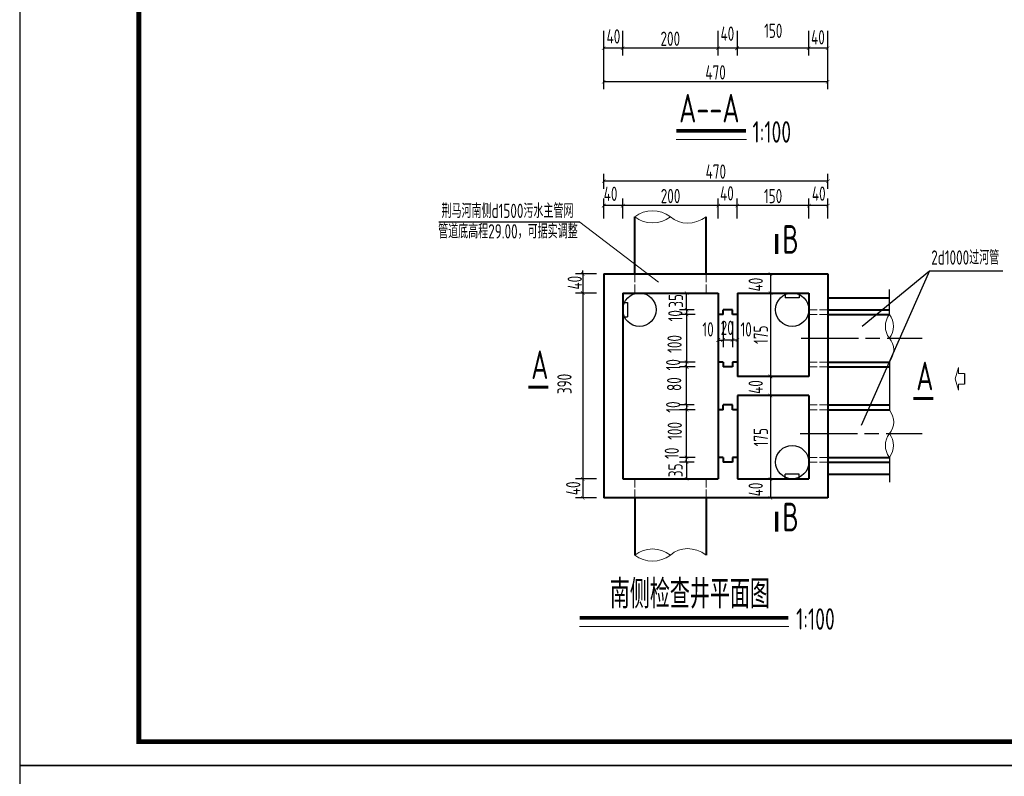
# Model space of a CAD drawing. Header units: millimetres. Extents: x 65530 to 130460, y -103607 to -18875.
# Tile 15 of 73: x 86219 to 88284, y -80052 to -78464. Entities that reach past the tile are written whole.
import ezdxf

# ---------------------------------------------------------------- set-up
doc = ezdxf.new("R2010")
doc.units = ezdxf.units.MM
doc.header["$LTSCALE"] = 0.5
doc.linetypes.add('ACAD_ISO02W100', pattern=[15, 12, -3])
doc.linetypes.add('ACAD_ISO08W100', pattern=[36, 24, -3, 6, -3])
for name, color, linetype, lineweight in [('图层1', 2, 'ACAD_ISO02W100', 18), ('标注线', 4, 'Continuous', 13), ('粗线', 1, 'Continuous', 40), ('细实线', 7, 'Continuous', 25)]:
    doc.layers.add(name, color=color, linetype=linetype, lineweight=lineweight)
doc.layers.add('图层2', color=3, linetype='ACAD_ISO08W100')
doc.styles.add('HzTxt', font='tssdeng.shx', dxfattribs={"width": 0.7, "bigfont": 'hztxt.shx'})
doc.dimstyles.new('1bi50', dxfattribs={"dimtxt": 30, "dimasz": 7.5, "dimexe": 15, "dimexo": 15, "dimgap": 5, "dimtad": 1, "dimdec": 0, "dimtxsty": 'HzTxt', "dimblk": 'ARCHTICK', "dimcen": 2.5, "dimclrd": 256, "dimclre": 256, "dimclrt": 256, "dimadec": 0, "dimazin": 0, "dimtfac": 1, "dimtdec": 0, "dimtmove": 2, "dimatfit": 2, "dimfxl": 0, "dimlwd": -1, "dimlwe": -1, "dimarcsym": 0})

# ---------------------------------------------------------------- blocks, each defined once
blk = doc.blocks.new('_ArchTick')
at = {"color": 0, "linetype": 'ByBlock', "const_width": 0.15}
blk.add_lwpolyline([(-0.5, -0.5), (0.5, 0.5)], dxfattribs=at)
blk = doc.blocks.new('*D470')
at = {"layer": 'Defpoints', "color": 0}
for p in [(87874.2, -78854.5), (87874.2, -78896.6), (87914.3, -78896.6)]:
    blk.add_point(p, dxfattribs=at)
at = {"layer": '细实线'}
for p, q in [((87874.2, -78881.6), (87874.2, -78839.5)), ((87914.3, -78881.6), (87914.3, -78839.5)), ((87914.3, -78854.5), (87874.2, -78854.5))]:
    blk.add_line(p, q, dxfattribs=at)
at = {"layer": '细实线', "xscale": 7.5, "yscale": 7.5, "zscale": 7.5}
for p, rotation in [((87874.2, -78854.5), 179.9999999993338), ((87914.3, -78854.5), 359.9999999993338)]:
    blk.add_blockref('_ArchTick', p, dxfattribs=dict(at, rotation=rotation))
at = {"layer": '细实线', "insert": (87895, -78829.4), "char_height": 30, "attachment_point": 5, "style": 'HzTxt'}
blk.add_mtext('40', dxfattribs=at)
blk = doc.blocks.new('*D471')
at = {"layer": 'Defpoints', "color": 0}
for p in [(87724.2, -78854.5), (87724.2, -78896.4), (87874.2, -78896.6)]:
    blk.add_point(p, dxfattribs=at)
at = {"layer": '细实线'}
for p, q in [((87724.2, -78881.4), (87724.2, -78839.5)), ((87874.2, -78881.6), (87874.2, -78839.5)), ((87874.2, -78854.5), (87724.2, -78854.5))]:
    blk.add_line(p, q, dxfattribs=at)
at = {"layer": '细实线', "xscale": 7.5, "yscale": 7.5, "zscale": 7.5, "rotation": 180}
blk.add_blockref('_ArchTick', (87724.2, -78854.5), dxfattribs=at)
at = {"layer": '细实线', "xscale": 7.5, "yscale": 7.5, "zscale": 7.5}
blk.add_blockref('_ArchTick', (87874.2, -78854.5), dxfattribs=at)
at = {"layer": '细实线', "insert": (87799.2, -78834.5), "char_height": 30, "attachment_point": 5, "style": 'HzTxt'}
blk.add_mtext('150', dxfattribs=at)
blk = doc.blocks.new('*D472')
at = {"layer": 'Defpoints', "color": 0}
for p in [(87684.2, -78854.5), (87684.2, -78896.6), (87724.2, -78896.4)]:
    blk.add_point(p, dxfattribs=at)
at = {"layer": '细实线'}
for p, q in [((87684.2, -78881.6), (87684.2, -78839.5)), ((87724.2, -78881.4), (87724.2, -78839.5)), ((87724.2, -78854.5), (87684.2, -78854.5))]:
    blk.add_line(p, q, dxfattribs=at)
at = {"layer": '细实线', "xscale": 7.5, "yscale": 7.5, "zscale": 7.5, "rotation": 180}
blk.add_blockref('_ArchTick', (87684.2, -78854.5), dxfattribs=at)
at = {"layer": '细实线', "xscale": 7.5, "yscale": 7.5, "zscale": 7.5}
blk.add_blockref('_ArchTick', (87724.2, -78854.5), dxfattribs=at)
at = {"layer": '细实线', "insert": (87702.4, -78828.9), "char_height": 30, "attachment_point": 5, "style": 'HzTxt'}
blk.add_mtext('40', dxfattribs=at)
blk = doc.blocks.new('*D473')
at = {"layer": 'Defpoints', "color": 0}
for p in [(87483.9, -78854.5), (87483.9, -78896.6), (87684.2, -78896.6)]:
    blk.add_point(p, dxfattribs=at)
at = {"layer": '细实线'}
for p, q in [((87483.9, -78881.6), (87483.9, -78839.5)), ((87684.2, -78881.6), (87684.2, -78839.5)), ((87684.2, -78854.5), (87483.9, -78854.5))]:
    blk.add_line(p, q, dxfattribs=at)
at = {"layer": '细实线', "xscale": 7.5, "yscale": 7.5, "zscale": 7.5, "rotation": 180}
blk.add_blockref('_ArchTick', (87483.9, -78854.5), dxfattribs=at)
at = {"layer": '细实线', "xscale": 7.5, "yscale": 7.5, "zscale": 7.5}
blk.add_blockref('_ArchTick', (87684.2, -78854.5), dxfattribs=at)
at = {"layer": '细实线', "insert": (87584.1, -78834.5), "char_height": 30, "attachment_point": 5, "style": 'HzTxt'}
blk.add_mtext('200', dxfattribs=at)
blk = doc.blocks.new('*D474')
at = {"layer": 'Defpoints', "color": 0}
for p in [(87444, -78803.1), (87444, -78834.2), (87914.3, -78834.2)]:
    blk.add_point(p, dxfattribs=at)
at = {"layer": '细实线'}
for p, q in [((87444, -78819.2), (87444, -78788.1)), ((87914.3, -78819.2), (87914.3, -78788.1)), ((87914.3, -78803.1), (87444, -78803.1))]:
    blk.add_line(p, q, dxfattribs=at)
at = {"layer": '细实线', "xscale": 7.5, "yscale": 7.5, "zscale": 7.5}
for p, rotation in [((87444, -78803.1), 180.0000000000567), ((87914.3, -78803.1), 5.667466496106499e-11)]:
    blk.add_blockref('_ArchTick', p, dxfattribs=dict(at, rotation=rotation))
at = {"layer": '细实线', "insert": (87679.1, -78783.1), "char_height": 30, "attachment_point": 5, "style": 'HzTxt'}
blk.add_mtext('470', dxfattribs=at)
blk = doc.blocks.new('*D475')
at = {"layer": 'Defpoints', "color": 0}
for p in [(87443.9, -78998), (87399.9, -79038), (87443.9, -79038)]:
    blk.add_point(p, dxfattribs=at)
at = {"layer": '细实线'}
for p, q in [((87428.9, -78998), (87384.9, -78998)), ((87399.9, -78998), (87399.9, -78990.5)), ((87399.9, -78998), (87399.9, -79038)), ((87428.9, -79038), (87384.9, -79038)), ((87399.9, -79038), (87399.9, -79045.5))]:
    blk.add_line(p, q, dxfattribs=at)
at = {"layer": '细实线', "xscale": 7.5, "yscale": 7.5, "zscale": 7.5}
for p, rotation in [((87399.9, -78998), 270), ((87399.9, -79038), 90)]:
    blk.add_blockref('_ArchTick', p, dxfattribs=dict(at, rotation=rotation))
at = {"layer": '细实线', "insert": (87383.2, -79016.3), "char_height": 30, "attachment_point": 5, "rotation": 90, "style": 'HzTxt'}
blk.add_mtext('40', dxfattribs=at)
blk = doc.blocks.new('*D476')
at = {"layer": 'Defpoints', "color": 0}
for p in [(87443.9, -78854.5), (87443.9, -78896.6), (87483.9, -78896.6)]:
    blk.add_point(p, dxfattribs=at)
at = {"layer": '细实线'}
for p, q in [((87443.9, -78881.6), (87443.9, -78839.5)), ((87483.9, -78881.6), (87483.9, -78839.5)), ((87483.9, -78854.5), (87443.9, -78854.5))]:
    blk.add_line(p, q, dxfattribs=at)
at = {"layer": '细实线', "xscale": 7.5, "yscale": 7.5, "zscale": 7.5, "rotation": 180}
blk.add_blockref('_ArchTick', (87443.9, -78854.5), dxfattribs=at)
at = {"layer": '细实线', "xscale": 7.5, "yscale": 7.5, "zscale": 7.5}
blk.add_blockref('_ArchTick', (87483.9, -78854.5), dxfattribs=at)
at = {"layer": '细实线', "insert": (87458.3, -78829.8), "char_height": 30, "attachment_point": 5, "style": 'HzTxt'}
blk.add_mtext('40', dxfattribs=at)
blk = doc.blocks.new('*D477')
at = {"layer": 'Defpoints', "color": 0}
for p in [(87443.9, -79038), (87399.9, -79428), (87443.9, -79428)]:
    blk.add_point(p, dxfattribs=at)
at = {"layer": '细实线'}
for p, q in [((87428.9, -79038), (87384.9, -79038)), ((87399.9, -79038), (87399.9, -79428)), ((87428.9, -79428), (87384.9, -79428))]:
    blk.add_line(p, q, dxfattribs=at)
at = {"layer": '细实线', "xscale": 7.5, "yscale": 7.5, "zscale": 7.5}
for p, rotation in [((87399.9, -79038), 90), ((87399.9, -79428), 270)]:
    blk.add_blockref('_ArchTick', p, dxfattribs=dict(at, rotation=rotation))
at = {"layer": '细实线', "insert": (87361.5, -79228.8), "char_height": 30, "attachment_point": 5, "rotation": 90, "style": 'HzTxt'}
blk.add_mtext('390', dxfattribs=at)
blk = doc.blocks.new('*D478')
at = {"layer": 'Defpoints', "color": 0}
for p in [(87443.9, -79428), (87399.9, -79468), (87443.9, -79468)]:
    blk.add_point(p, dxfattribs=at)
at = {"layer": '细实线'}
for p, q in [((87428.9, -79428), (87384.9, -79428)), ((87399.9, -79428), (87399.9, -79468)), ((87428.9, -79468), (87384.9, -79468))]:
    blk.add_line(p, q, dxfattribs=at)
at = {"layer": '细实线', "xscale": 7.5, "yscale": 7.5, "zscale": 7.5}
for p, rotation in [((87399.9, -79428), 90), ((87399.9, -79468), 270)]:
    blk.add_blockref('_ArchTick', p, dxfattribs=dict(at, rotation=rotation))
at = {"layer": '细实线', "insert": (87379.9, -79447.9), "char_height": 30, "attachment_point": 5, "rotation": 90, "style": 'HzTxt'}
blk.add_mtext('40', dxfattribs=at)
blk = doc.blocks.new('*D479')
at = {"layer": 'Defpoints', "color": 0}
for p in [(87873.6, -78472.7), (87913.6, -78472.7), (87873.6, -78524.3)]:
    blk.add_point(p, dxfattribs=at)
at = {"layer": '细实线'}
for p, q in [((87873.6, -78487.7), (87873.6, -78539.3)), ((87913.6, -78487.7), (87913.6, -78539.3)), ((87913.6, -78524.3), (87873.6, -78524.3))]:
    blk.add_line(p, q, dxfattribs=at)
at = {"layer": '细实线', "xscale": 7.5, "yscale": 7.5, "zscale": 7.5, "rotation": 180}
blk.add_blockref('_ArchTick', (87873.6, -78524.3), dxfattribs=at)
at = {"layer": '细实线', "xscale": 7.5, "yscale": 7.5, "zscale": 7.5}
blk.add_blockref('_ArchTick', (87913.6, -78524.3), dxfattribs=at)
at = {"layer": '细实线', "insert": (87893.3, -78501.2), "char_height": 30, "attachment_point": 5, "style": 'HzTxt'}
blk.add_mtext('40', dxfattribs=at)
blk = doc.blocks.new('*D480')
at = {"layer": 'Defpoints', "color": 0}
for p in [(87723.6, -78472.7), (87873.6, -78472.7), (87723.6, -78524.3)]:
    blk.add_point(p, dxfattribs=at)
at = {"layer": '细实线'}
for p, q in [((87723.6, -78487.7), (87723.6, -78539.3)), ((87873.6, -78487.7), (87873.6, -78539.3)), ((87873.6, -78524.3), (87723.6, -78524.3))]:
    blk.add_line(p, q, dxfattribs=at)
at = {"layer": '细实线', "xscale": 7.5, "yscale": 7.5, "zscale": 7.5, "rotation": 180}
blk.add_blockref('_ArchTick', (87723.6, -78524.3), dxfattribs=at)
at = {"layer": '细实线', "xscale": 7.5, "yscale": 7.5, "zscale": 7.5}
blk.add_blockref('_ArchTick', (87873.6, -78524.3), dxfattribs=at)
at = {"layer": '细实线', "insert": (87799.5, -78487.6), "char_height": 30, "attachment_point": 5, "style": 'HzTxt'}
blk.add_mtext('150', dxfattribs=at)
blk = doc.blocks.new('*D481')
at = {"layer": 'Defpoints', "color": 0}
for p in [(87683.6, -78472.7), (87723.6, -78472.7), (87683.6, -78524.3)]:
    blk.add_point(p, dxfattribs=at)
at = {"layer": '细实线'}
for p, q in [((87683.6, -78487.7), (87683.6, -78539.3)), ((87723.6, -78487.7), (87723.6, -78539.3)), ((87723.6, -78524.3), (87683.6, -78524.3))]:
    blk.add_line(p, q, dxfattribs=at)
at = {"layer": '细实线', "xscale": 7.5, "yscale": 7.5, "zscale": 7.5, "rotation": 180}
blk.add_blockref('_ArchTick', (87683.6, -78524.3), dxfattribs=at)
at = {"layer": '细实线', "xscale": 7.5, "yscale": 7.5, "zscale": 7.5}
blk.add_blockref('_ArchTick', (87723.6, -78524.3), dxfattribs=at)
at = {"layer": '细实线', "insert": (87703.3, -78493.6), "char_height": 30, "attachment_point": 5, "style": 'HzTxt'}
blk.add_mtext('40', dxfattribs=at)
blk = doc.blocks.new('*D482')
at = {"layer": 'Defpoints', "color": 0}
for p in [(87483.6, -78472.7), (87683.6, -78472.7), (87483.6, -78524.3)]:
    blk.add_point(p, dxfattribs=at)
at = {"layer": '细实线'}
for p, q in [((87483.6, -78487.7), (87483.6, -78539.3)), ((87683.6, -78487.7), (87683.6, -78539.3)), ((87683.6, -78524.3), (87483.6, -78524.3))]:
    blk.add_line(p, q, dxfattribs=at)
at = {"layer": '细实线', "xscale": 7.5, "yscale": 7.5, "zscale": 7.5, "rotation": 180}
blk.add_blockref('_ArchTick', (87483.6, -78524.3), dxfattribs=at)
at = {"layer": '细实线', "xscale": 7.5, "yscale": 7.5, "zscale": 7.5}
blk.add_blockref('_ArchTick', (87683.6, -78524.3), dxfattribs=at)
at = {"layer": '细实线', "insert": (87583.6, -78504.3), "char_height": 30, "attachment_point": 5, "style": 'HzTxt'}
blk.add_mtext('200', dxfattribs=at)
blk = doc.blocks.new('*D483')
at = {"layer": 'Defpoints', "color": 0}
for p in [(87443.6, -78472.7), (87483.6, -78472.7), (87443.6, -78524.3)]:
    blk.add_point(p, dxfattribs=at)
at = {"layer": '细实线'}
for p, q in [((87443.6, -78487.7), (87443.6, -78539.3)), ((87483.6, -78487.7), (87483.6, -78539.3)), ((87483.6, -78524.3), (87443.6, -78524.3))]:
    blk.add_line(p, q, dxfattribs=at)
at = {"layer": '细实线', "xscale": 7.5, "yscale": 7.5, "zscale": 7.5, "rotation": 180}
blk.add_blockref('_ArchTick', (87443.6, -78524.3), dxfattribs=at)
at = {"layer": '细实线', "xscale": 7.5, "yscale": 7.5, "zscale": 7.5}
blk.add_blockref('_ArchTick', (87483.6, -78524.3), dxfattribs=at)
at = {"layer": '细实线', "insert": (87464.3, -78499.4), "char_height": 30, "attachment_point": 5, "style": 'HzTxt'}
blk.add_mtext('40', dxfattribs=at)
blk = doc.blocks.new('*D484')
at = {"layer": 'Defpoints', "color": 0}
for p in [(87443.6, -78472.7), (87913.6, -78472.7), (87443.6, -78594.9)]:
    blk.add_point(p, dxfattribs=at)
at = {"layer": '细实线'}
for p, q in [((87443.6, -78487.7), (87443.6, -78609.9)), ((87913.6, -78487.7), (87913.6, -78609.9)), ((87913.6, -78594.9), (87443.6, -78594.9))]:
    blk.add_line(p, q, dxfattribs=at)
at = {"layer": '细实线', "xscale": 7.5, "yscale": 7.5, "zscale": 7.5, "rotation": 180}
blk.add_blockref('_ArchTick', (87443.6, -78594.9), dxfattribs=at)
at = {"layer": '细实线', "xscale": 7.5, "yscale": 7.5, "zscale": 7.5}
blk.add_blockref('_ArchTick', (87913.6, -78594.9), dxfattribs=at)
at = {"layer": '细实线', "insert": (87678.6, -78574.9), "char_height": 30, "attachment_point": 5, "style": 'HzTxt'}
blk.add_mtext('470', dxfattribs=at)
blk = doc.blocks.new('*D490')
at = {"layer": 'Defpoints', "color": 0}
for p in [(87694.2, -79083), (87684.2, -79098.6), (87694.2, -79136.7)]:
    blk.add_point(p, dxfattribs=at)
at = {"layer": '细实线'}
for p, q in [((87694.2, -79098), (87694.2, -79151.7)), ((87684.2, -79113.6), (87684.2, -79151.7)), ((87684.2, -79136.7), (87694.2, -79136.7))]:
    blk.add_line(p, q, dxfattribs=at)
at = {"layer": '细实线', "xscale": 7.5, "yscale": 7.5, "zscale": 7.5, "rotation": 180}
blk.add_blockref('_ArchTick', (87684.2, -79136.7), dxfattribs=at)
at = {"layer": '细实线', "xscale": 7.5, "yscale": 7.5, "zscale": 7.5}
blk.add_blockref('_ArchTick', (87694.2, -79136.7), dxfattribs=at)
at = {"layer": '细实线', "insert": (87662.8, -79114.4), "char_height": 30, "attachment_point": 5, "style": 'HzTxt'}
blk.add_mtext('10', dxfattribs=at)
blk = doc.blocks.new('*D491')
at = {"layer": 'Defpoints', "color": 0}
for p in [(87694.2, -79083), (87714.2, -79083), (87714.2, -79136.4)]:
    blk.add_point(p, dxfattribs=at)
at = {"layer": '细实线'}
for p, q in [((87694.2, -79098), (87694.2, -79151.4)), ((87714.2, -79098), (87714.2, -79151.4)), ((87694.2, -79136.4), (87714.2, -79136.4))]:
    blk.add_line(p, q, dxfattribs=at)
at = {"layer": '细实线', "xscale": 7.5, "yscale": 7.5, "zscale": 7.5, "rotation": 180}
blk.add_blockref('_ArchTick', (87694.2, -79136.4), dxfattribs=at)
at = {"layer": '细实线', "xscale": 7.5, "yscale": 7.5, "zscale": 7.5}
blk.add_blockref('_ArchTick', (87714.2, -79136.4), dxfattribs=at)
at = {"layer": '细实线', "insert": (87703, -79111.1), "char_height": 30, "attachment_point": 5, "style": 'HzTxt'}
blk.add_mtext('20', dxfattribs=at)
blk = doc.blocks.new('*D492')
at = {"layer": 'Defpoints', "color": 0}
for p in [(87617.7, -79083), (87648.8, -79073), (87650.7, -79083)]:
    blk.add_point(p, dxfattribs=at)
at = {"layer": '细实线'}
for p, q in [((87633.8, -79073), (87602.7, -79073)), ((87635.7, -79083), (87602.7, -79083)), ((87617.7, -79073), (87617.7, -79083))]:
    blk.add_line(p, q, dxfattribs=at)
at = {"layer": '细实线', "xscale": 7.5, "yscale": 7.5, "zscale": 7.5}
for p, rotation in [((87617.7, -79073), 90), ((87617.7, -79083), 270)]:
    blk.add_blockref('_ArchTick', p, dxfattribs=dict(at, rotation=rotation))
at = {"layer": '细实线', "insert": (87594.1, -79085.7), "char_height": 30, "attachment_point": 5, "rotation": 90, "style": 'HzTxt'}
blk.add_mtext('10', dxfattribs=at)
blk = doc.blocks.new('*D489')
at = {"layer": 'Defpoints', "color": 0}
for p in [(87714.2, -79083), (87724.2, -79083), (87714.2, -79136.7)]:
    blk.add_point(p, dxfattribs=at)
at = {"layer": '细实线'}
for p, q in [((87714.2, -79098), (87714.2, -79151.7)), ((87724.2, -79098), (87724.2, -79151.7)), ((87724.2, -79136.7), (87714.2, -79136.7))]:
    blk.add_line(p, q, dxfattribs=at)
at = {"layer": '细实线', "xscale": 7.5, "yscale": 7.5, "zscale": 7.5, "rotation": 180}
blk.add_blockref('_ArchTick', (87714.2, -79136.7), dxfattribs=at)
at = {"layer": '细实线', "xscale": 7.5, "yscale": 7.5, "zscale": 7.5}
blk.add_blockref('_ArchTick', (87724.2, -79136.7), dxfattribs=at)
at = {"layer": '细实线', "insert": (87742.6, -79114.4), "char_height": 30, "attachment_point": 5, "style": 'HzTxt'}
blk.add_mtext('10', dxfattribs=at)
blk = doc.blocks.new('*D485')
at = {"layer": 'Defpoints', "color": 0}
for p in [(87617.7, -79038), (87648.8, -79038), (87648.8, -79073)]:
    blk.add_point(p, dxfattribs=at)
at = {"layer": '细实线'}
for p, q in [((87633.8, -79038), (87602.7, -79038)), ((87617.7, -79073), (87617.7, -79038)), ((87633.8, -79073), (87602.7, -79073))]:
    blk.add_line(p, q, dxfattribs=at)
at = {"layer": '细实线', "xscale": 7.5, "yscale": 7.5, "zscale": 7.5}
for p, rotation in [((87617.7, -79038), 90), ((87617.7, -79073), 270)]:
    blk.add_blockref('_ArchTick', p, dxfattribs=dict(at, rotation=rotation))
at = {"layer": '细实线', "insert": (87595.4, -79054.4), "char_height": 30, "attachment_point": 5, "rotation": 90, "style": 'HzTxt'}
blk.add_mtext('35', dxfattribs=at)
blk = doc.blocks.new('*D486')
at = {"layer": 'Defpoints', "color": 0}
for p in [(87648.8, -79083), (87617.7, -79183), (87650.7, -79183)]:
    blk.add_point(p, dxfattribs=at)
at = {"layer": '细实线'}
for p, q in [((87633.8, -79083), (87602.7, -79083)), ((87617.7, -79083), (87617.7, -79183)), ((87635.7, -79183), (87602.7, -79183))]:
    blk.add_line(p, q, dxfattribs=at)
at = {"layer": '细实线', "xscale": 7.5, "yscale": 7.5, "zscale": 7.5}
for p, rotation in [((87617.7, -79083), 90), ((87617.7, -79183), 270)]:
    blk.add_blockref('_ArchTick', p, dxfattribs=dict(at, rotation=rotation))
at = {"layer": '细实线', "insert": (87592.5, -79144.9), "char_height": 30, "attachment_point": 5, "rotation": 90, "style": 'HzTxt'}
blk.add_mtext('100', dxfattribs=at)
blk = doc.blocks.new('*D487')
at = {"layer": 'Defpoints', "color": 0}
for p in [(87617.7, -79383), (87648.8, -79393), (87651, -79383)]:
    blk.add_point(p, dxfattribs=at)
at = {"layer": '细实线'}
for p, q in [((87636, -79383), (87602.7, -79383)), ((87633.8, -79393), (87602.7, -79393)), ((87617.7, -79393), (87617.7, -79383))]:
    blk.add_line(p, q, dxfattribs=at)
at = {"layer": '细实线', "xscale": 7.5, "yscale": 7.5, "zscale": 7.5}
for p, rotation in [((87617.7, -79383), 90), ((87617.7, -79393), 270)]:
    blk.add_blockref('_ArchTick', p, dxfattribs=dict(at, rotation=rotation))
at = {"layer": '细实线', "insert": (87586.7, -79374.3), "char_height": 30, "attachment_point": 5, "rotation": 90, "style": 'HzTxt'}
blk.add_mtext('10', dxfattribs=at)
blk = doc.blocks.new('*D488')
at = {"layer": 'Defpoints', "color": 0}
for p in [(87648.8, -79393), (87617.7, -79428), (87648.8, -79428)]:
    blk.add_point(p, dxfattribs=at)
at = {"layer": '细实线'}
for p, q in [((87633.8, -79393), (87602.7, -79393)), ((87617.7, -79393), (87617.7, -79428)), ((87633.8, -79428), (87602.7, -79428))]:
    blk.add_line(p, q, dxfattribs=at)
at = {"layer": '细实线', "xscale": 7.5, "yscale": 7.5, "zscale": 7.5}
for p, rotation in [((87617.7, -79393), 90), ((87617.7, -79428), 270)]:
    blk.add_blockref('_ArchTick', p, dxfattribs=dict(at, rotation=rotation))
at = {"layer": '细实线', "insert": (87594.6, -79410.1), "char_height": 30, "attachment_point": 5, "rotation": 90, "style": 'HzTxt'}
blk.add_mtext('35', dxfattribs=at)
blk = doc.blocks.new('*D493')
at = {"layer": 'Defpoints', "color": 0}
for p in [(87769.3, -79038), (87769.3, -79213), (87793.6, -79213)]:
    blk.add_point(p, dxfattribs=at)
at = {"layer": '细实线'}
for p, q in [((87784.3, -79038), (87808.6, -79038)), ((87793.6, -79038), (87793.6, -79213)), ((87784.3, -79213), (87808.6, -79213))]:
    blk.add_line(p, q, dxfattribs=at)
at = {"layer": '细实线', "xscale": 7.5, "yscale": 7.5, "zscale": 7.5}
for p, rotation in [((87793.6, -79038), 90), ((87793.6, -79213), 270)]:
    blk.add_blockref('_ArchTick', p, dxfattribs=dict(at, rotation=rotation))
at = {"layer": '细实线', "insert": (87773.6, -79125.5), "char_height": 30, "attachment_point": 5, "rotation": 90, "style": 'HzTxt'}
blk.add_mtext('175', dxfattribs=at)
blk = doc.blocks.new('*D494')
at = {"layer": 'Defpoints', "color": 0}
for p in [(87769.3, -79253), (87769.3, -79428), (87793.6, -79428)]:
    blk.add_point(p, dxfattribs=at)
at = {"layer": '细实线'}
for p, q in [((87784.3, -79253), (87808.6, -79253)), ((87793.6, -79253), (87793.6, -79428)), ((87784.3, -79428), (87808.6, -79428))]:
    blk.add_line(p, q, dxfattribs=at)
at = {"layer": '细实线', "xscale": 7.5, "yscale": 7.5, "zscale": 7.5}
for p, rotation in [((87793.6, -79253), 90), ((87793.6, -79428), 270)]:
    blk.add_blockref('_ArchTick', p, dxfattribs=dict(at, rotation=rotation))
at = {"layer": '细实线', "insert": (87773.6, -79340.5), "char_height": 30, "attachment_point": 5, "rotation": 90, "style": 'HzTxt'}
blk.add_mtext('175', dxfattribs=at)
blk = doc.blocks.new('*D495')
at = {"layer": 'Defpoints', "color": 0}
for p in [(87769.3, -79213), (87769.3, -79253), (87793.6, -79253)]:
    blk.add_point(p, dxfattribs=at)
at = {"layer": '细实线'}
for p, q in [((87784.3, -79213), (87808.6, -79213)), ((87793.6, -79213), (87793.6, -79253)), ((87784.3, -79253), (87808.6, -79253))]:
    blk.add_line(p, q, dxfattribs=at)
at = {"layer": '细实线', "xscale": 7.5, "yscale": 7.5, "zscale": 7.5}
for p, rotation in [((87793.6, -79213), 90), ((87793.6, -79253), 270)]:
    blk.add_blockref('_ArchTick', p, dxfattribs=dict(at, rotation=rotation))
at = {"layer": '细实线', "insert": (87762.8, -79235.3), "char_height": 30, "attachment_point": 5, "rotation": 90, "style": 'HzTxt'}
blk.add_mtext('40', dxfattribs=at)
blk = doc.blocks.new('*D496')
at = {"layer": 'Defpoints', "color": 0}
for p in [(87769.3, -78998), (87769.3, -79038), (87793.6, -79038)]:
    blk.add_point(p, dxfattribs=at)
at = {"layer": '细实线'}
for p, q in [((87784.3, -78998), (87808.6, -78998)), ((87793.6, -78998), (87793.6, -79038)), ((87784.3, -79038), (87808.6, -79038))]:
    blk.add_line(p, q, dxfattribs=at)
at = {"layer": '细实线', "xscale": 7.5, "yscale": 7.5, "zscale": 7.5}
for p, rotation in [((87793.6, -78998), 90), ((87793.6, -79038), 270)]:
    blk.add_blockref('_ArchTick', p, dxfattribs=dict(at, rotation=rotation))
at = {"layer": '细实线', "insert": (87762.8, -79020.3), "char_height": 30, "attachment_point": 5, "rotation": 90, "style": 'HzTxt'}
blk.add_mtext('40', dxfattribs=at)
blk = doc.blocks.new('*D497')
at = {"layer": 'Defpoints', "color": 0}
for p in [(87769.3, -79428), (87769.3, -79468), (87793.6, -79468)]:
    blk.add_point(p, dxfattribs=at)
at = {"layer": '细实线'}
for p, q in [((87784.3, -79428), (87808.6, -79428)), ((87793.6, -79428), (87793.6, -79468)), ((87784.3, -79468), (87808.6, -79468))]:
    blk.add_line(p, q, dxfattribs=at)
at = {"layer": '细实线', "xscale": 7.5, "yscale": 7.5, "zscale": 7.5}
for p, rotation in [((87793.6, -79428), 90), ((87793.6, -79468), 270)]:
    blk.add_blockref('_ArchTick', p, dxfattribs=dict(at, rotation=rotation))
at = {"layer": '细实线', "insert": (87762.8, -79450.3), "char_height": 30, "attachment_point": 5, "rotation": 90, "style": 'HzTxt'}
blk.add_mtext('40', dxfattribs=at)
blk = doc.blocks.new('*D516')
at = {"layer": 'Defpoints', "color": 0}
for p in [(87617.7, -79183), (87650.7, -79183), (87648.8, -79193)]:
    blk.add_point(p, dxfattribs=at)
at = {"layer": '细实线'}
for p, q in [((87635.7, -79183), (87602.7, -79183)), ((87617.7, -79193), (87617.7, -79183)), ((87633.8, -79193), (87602.7, -79193))]:
    blk.add_line(p, q, dxfattribs=at)
at = {"layer": '细实线', "xscale": 7.5, "yscale": 7.5, "zscale": 7.5}
for p, rotation in [((87617.7, -79183), 90), ((87617.7, -79193), 270)]:
    blk.add_blockref('_ArchTick', p, dxfattribs=dict(at, rotation=rotation))
at = {"layer": '细实线', "insert": (87589.6, -79188.6), "char_height": 30, "attachment_point": 5, "rotation": 90, "style": 'HzTxt'}
blk.add_mtext('10', dxfattribs=at)
blk = doc.blocks.new('*D517')
at = {"layer": 'Defpoints', "color": 0}
for p in [(87617.7, -79193), (87650.7, -79193), (87642, -79273)]:
    blk.add_point(p, dxfattribs=at)
at = {"layer": '细实线'}
for p, q in [((87635.7, -79193), (87602.7, -79193)), ((87617.7, -79273), (87617.7, -79193)), ((87627, -79273), (87602.7, -79273))]:
    blk.add_line(p, q, dxfattribs=at)
at = {"layer": '细实线', "xscale": 7.5, "yscale": 7.5, "zscale": 7.5}
for p, rotation in [((87617.7, -79193), 90), ((87617.7, -79273), 270)]:
    blk.add_blockref('_ArchTick', p, dxfattribs=dict(at, rotation=rotation))
at = {"layer": '细实线', "insert": (87591.7, -79229.2), "char_height": 30, "attachment_point": 5, "rotation": 90, "style": 'HzTxt'}
blk.add_mtext('80', dxfattribs=at)
blk = doc.blocks.new('*D519')
at = {"layer": 'Defpoints', "color": 0}
for p in [(87617.7, -79283), (87650.7, -79283), (87648.8, -79383)]:
    blk.add_point(p, dxfattribs=at)
at = {"layer": '细实线'}
for p, q in [((87635.7, -79283), (87602.7, -79283)), ((87617.7, -79383), (87617.7, -79283)), ((87633.8, -79383), (87602.7, -79383))]:
    blk.add_line(p, q, dxfattribs=at)
at = {"layer": '细实线', "xscale": 7.5, "yscale": 7.5, "zscale": 7.5}
for p, rotation in [((87617.7, -79283), 90), ((87617.7, -79383), 270)]:
    blk.add_blockref('_ArchTick', p, dxfattribs=dict(at, rotation=rotation))
at = {"layer": '细实线', "insert": (87593, -79327.4), "char_height": 30, "attachment_point": 5, "rotation": 90, "style": 'HzTxt'}
blk.add_mtext('100', dxfattribs=at)
blk = doc.blocks.new('*D518')
at = {"layer": 'Defpoints', "color": 0}
for p in [(87648.8, -79273), (87617.7, -79283), (87650.7, -79283)]:
    blk.add_point(p, dxfattribs=at)
at = {"layer": '细实线'}
for p, q in [((87633.8, -79273), (87602.7, -79273)), ((87617.7, -79273), (87617.7, -79283)), ((87635.7, -79283), (87602.7, -79283))]:
    blk.add_line(p, q, dxfattribs=at)
at = {"layer": '细实线', "xscale": 7.5, "yscale": 7.5, "zscale": 7.5}
for p, rotation in [((87617.7, -79273), 90), ((87617.7, -79283), 270)]:
    blk.add_blockref('_ArchTick', p, dxfattribs=dict(at, rotation=rotation))
at = {"layer": '细实线', "insert": (87589.6, -79277.4), "char_height": 30, "attachment_point": 5, "rotation": 90, "style": 'HzTxt'}
blk.add_mtext('10', dxfattribs=at)

msp = doc.modelspace()

# ---------------------------------------------------------------- linework, layer by layer
for points in [[(86218.76, -80029.87), (90418.76, -80029.87), (90418.76, -77059.87), (86218.76, -77059.87)], [(86218.76, -82999.87), (90418.76, -82999.87), (90418.76, -80029.87), (86218.76, -80029.87)]]:
    msp.add_lwpolyline(points, close=True)
at = {"const_width": 10}
msp.add_lwpolyline([(86468.76, -77109.87), (90368.76, -77109.87), (90368.76, -79979.87), (86468.76, -79979.87), (86468.76, -77109.87)], dxfattribs=at)
at = {"layer": '图层1', "ltscale": 3}
for p, q in [((87508.91, -79037.96), (87508.91, -78997.96)), ((87658.91, -79037.96), (87658.91, -78997.96)), ((87914.25, -79072.96), (87874.25, -79072.96)), ((87914.25, -79082.96), (87874.25, -79082.96)), ((87914.25, -79182.96), (87874.25, -79182.96)), ((87914.25, -79192.96), (87874.25, -79192.96)), ((87914.24, -79272.96), (87874.24, -79272.96)), ((87914.24, -79282.96), (87874.24, -79282.96)), ((87914.25, -79382.97), (87874.25, -79382.97)), ((87914.25, -79392.97), (87874.25, -79392.97)), ((87508.91, -79427.97), (87508.91, -79467.97)), ((87658.91, -79427.97), (87658.91, -79467.97))]:
    msp.add_line(p, q, dxfattribs=at)
at = {"layer": '图层2', "ltscale": 10}
for p, q in [((87858.39, -79132.98), (88112.28, -79132.98)), ((87856.26, -79332.97), (88112.28, -79332.97))]:
    msp.add_line(p, q, dxfattribs=at)
at = {"layer": '标注线'}
for p, q in [((87595.69, -78715.49), (87743.23, -78715.49)), ((87394.03, -78889), (87559.12, -79015.3)), ((88180.84, -79218.1), (88188.34, -79194.35)), ((88188.34, -79206.85), (88188.34, -79194.35)), ((88188.34, -79206.85), (88200.88, -79206.85)), ((88180.84, -79218.1), (88188.34, -79241.85)), ((88200.88, -79229.35), (88188.34, -79229.35)), ((88188.34, -79229.35), (88188.34, -79241.85)), ((87393.43, -79737.86), (87832.32, -79737.86))]:
    msp.add_line(p, q, dxfattribs=at)
for points, const_width in [([(87596.2, -78697.41), (87742.2, -78697.41)], 8), ([(87806.62, -78956.03), (87806.62, -78913.98)], 6.67), ([(87285.8, -79235.7), (87327.86, -79235.7)], 6.67), ([(88093.49, -79259.24), (88135.54, -79259.24)], 6.67), ([(87806.62, -79538.86), (87806.62, -79496.81)], 6.67), ([(87393.43, -79719.77), (87831.21, -79719.77)], 8)]:
    msp.add_lwpolyline(points, dxfattribs=dict(at, const_width=const_width))
at = {"layer": '标注线', "extrusion": (0, 0, -1)}
for centre, major_axis, ratio, start_param, end_param in [((87546.41, -78933.84), (0, 68.61), 0.9408152, -0.6198596, 0.6198596), ((88006.02, -79107.96), (45.74, 0), 0.9408152, -0.6198596, 0.6198596), ((88006.02, -79162.93), (41.42, 24.25), 0.8461921, -0.1744986, 1.0944449), ((88080.48, -79357.97), (-45.74, 0), 0.9408152, -0.6198596, 0.6198596), ((87546.41, -79643.79), (0, -68.61), 0.9408152, 2.5217331, 3.7614522), ((87628.87, -79643.79), (36.38, -62.14), 0.8461921, 2.9670941, 4.2360376)]:
    msp.add_ellipse(centre, major_axis=major_axis, ratio=ratio, start_param=start_param, end_param=end_param, dxfattribs=at)
at = {"layer": '标注线'}
for centre, major_axis, ratio, start_param, end_param in [((87546.41, -78822.14), (0, 68.61), 0.9408152, 2.5217331, 3.7614522), ((87628.87, -78822.14), (36.38, 62.14), 0.8461921, 2.9670941, 4.2360376), ((88080.48, -79107.96), (-45.74, 0), 0.9408152, -0.6198596, 0.6198596), ((88006.02, -79303), (41.42, -24.25), 0.8461921, -0.1744986, 1.0944449), ((88006.02, -79357.97), (45.74, 0), 0.9408152, -0.6198596, 0.6198596), ((87546.41, -79532.1), (0, -68.61), 0.9408152, -0.6198596, 0.6198596)]:
    msp.add_ellipse(centre, major_axis=major_axis, ratio=ratio, start_param=start_param, end_param=end_param, dxfattribs=at)
at = {"layer": '粗线'}
for p, q in [((87508.91, -78997.96), (87508.91, -78877.99)), ((87658.91, -78997.96), (87658.91, -78877.99)), ((87443.91, -78997.96), (87914.25, -78997.96)), ((87443.91, -78997.96), (87443.91, -79467.97)), ((87914.25, -78997.96), (87914.25, -79467.97)), ((87483.91, -79037.96), (87684.24, -79037.96)), ((87483.91, -79037.96), (87483.91, -79427.97)), ((87684.24, -79037.96), (87684.25, -79427.97)), ((87724.24, -79037.96), (87874.25, -79037.96)), ((87724.24, -79037.96), (87724.25, -79212.97)), ((87874.25, -79037.96), (87874.25, -79212.96)), ((87914.25, -79047.96), (88043.25, -79047.96)), ((87694.24, -79082.96), (87684.24, -79082.96)), ((87714.24, -79072.96), (87694.24, -79072.96)), ((87694.24, -79082.96), (87694.24, -79072.96)), ((87714.24, -79082.96), (87714.24, -79072.96)), ((87724.24, -79082.96), (87714.24, -79082.96)), ((87914.25, -79072.96), (88043.25, -79072.96)), ((87914.25, -79082.96), (88043.25, -79082.96)), ((87694.24, -79182.96), (87684.24, -79182.96)), ((87694.24, -79182.96), (87694.24, -79192.96)), ((87724.24, -79182.96), (87714.24, -79182.96)), ((87714.24, -79182.96), (87714.24, -79192.96)), ((87914.25, -79182.96), (88043.25, -79182.96)), ((87714.24, -79192.96), (87694.24, -79192.96)), ((87914.25, -79192.96), (88043.25, -79192.96)), ((87874.25, -79212.96), (87724.24, -79212.97)), ((87874.25, -79252.96), (87724.25, -79252.97)), ((87724.25, -79252.97), (87724.25, -79427.97)), ((87874.25, -79252.96), (87874.25, -79427.97)), ((87714.24, -79272.97), (87694.24, -79272.97)), ((87694.24, -79282.97), (87694.24, -79272.97)), ((87714.24, -79282.97), (87714.24, -79272.97)), ((87914.25, -79272.96), (88043.25, -79272.96)), ((87694.24, -79282.97), (87684.24, -79282.97)), ((87724.24, -79282.97), (87714.24, -79282.97)), ((87914.25, -79282.97), (88043.25, -79282.97)), ((87694.24, -79382.97), (87684.24, -79382.97)), ((87694.24, -79382.97), (87694.24, -79392.97)), ((87714.24, -79392.97), (87694.24, -79392.97)), ((87724.24, -79382.97), (87714.24, -79382.97)), ((87714.24, -79382.97), (87714.24, -79392.97)), ((87914.25, -79382.97), (88043.25, -79382.97)), ((87914.25, -79392.97), (88043.25, -79392.97)), ((87914.25, -79417.97), (88043.25, -79417.97)), ((87483.91, -79427.97), (87684.25, -79427.97)), ((87724.25, -79427.97), (87874.25, -79427.97)), ((87914.25, -79467.97), (87443.91, -79467.97)), ((87508.91, -79467.97), (87508.91, -79587.94)), ((87658.91, -79467.97), (87658.91, -79587.94))]:
    msp.add_line(p, q, dxfattribs=at)
at = {"layer": '细实线'}
for p, q in [((87394.03, -78889), (87098.03, -78889)), ((88127.27, -78991.7), (87984.07, -79315.84)), ((87986.11, -79107.66), (88127.27, -78991.7)), ((88127.27, -78991.7), (88281.35, -78991.7)), ((87824.25, -79037.96), (87824.25, -79047.96)), ((87854.25, -79037.96), (87854.25, -79047.96)), ((88043.25, -79082.96), (88043.25, -79030.74)), ((87483.91, -79057.96), (87493.91, -79057.96)), ((87493.91, -79057.96), (87493.91, -79087.96)), ((87854.25, -79047.96), (87824.25, -79047.96)), ((87483.91, -79087.96), (87493.91, -79087.96)), ((88043.25, -79182.96), (88043.25, -79282.97)), ((88200.88, -79206.85), (88200.88, -79229.35)), ((87694.24, -79392.97), (87694.24, -79392.97)), ((88043.25, -79382.97), (88043.25, -79435.2)), ((87854.25, -79417.97), (87824.25, -79417.97)), ((87824.25, -79427.97), (87824.25, -79417.97)), ((87854.25, -79427.97), (87854.25, -79417.97))]:
    msp.add_line(p, q, dxfattribs=at)
for centre in [(87518.91, -79072.96), (87839.25, -79072.96), (87839.25, -79392.97)]:
    msp.add_circle(centre, 35, dxfattribs=at)

# ---------------------------------------------------------------- texts
at = {"layer": '标注线', "style": 'HzTxt', "width": 0.7}
for s, height, p in [('A--A', 60, (87602.13, -78680)), ('1:100', 45, (87756.03, -78722.35)), ('荆马河南侧d1500污水主管网', 30, (87103.66, -78880.5)), ('管道底高程29.00，可据实调整', 30, (87096.56, -78923.55)), ('B', 60, (87818.85, -78955.32)), ('2d1000过河管', 30, (88130.92, -78978.45)), ('A', 60, (87291.85, -79218.52)), ('A', 60, (88099.54, -79242.06)), ('B', 60, (87818.85, -79538.15)), ('南侧检查井平面图', 60, (87456.68, -79699.83)), ('1:100', 45, (87847.58, -79744.71))]:
    msp.add_text(s, height=height, dxfattribs=at).set_placement(p)

# ---------------------------------------------------------------- dimensions: what is measured, and where the dimension line sits
at = {"layer": '细实线'}
for base, p1, p2, angle, picture, middle, dimtype in [((87443.58, -78524.25), (87483.58, -78472.69), (87443.58, -78472.69), 180, '*D483', (87464.3, -78499.37), 160), ((87683.58, -78524.25), (87723.58, -78472.69), (87683.58, -78472.69), 180, '*D481', (87703.25, -78493.63), 160), ((87723.58, -78524.25), (87873.58, -78472.69), (87723.58, -78472.69), 180, '*D480', (87799.47, -78487.59), 160), ((87873.58, -78524.25), (87913.58, -78472.69), (87873.58, -78472.69), 180, '*D479', (87893.29, -78501.19), 160), ((87443.91, -78854.49), (87483.91, -78896.56), (87443.91, -78896.56), 180, '*D476', (87458.34, -78829.83), 160), ((87874.25, -78854.49), (87914.3, -78896.56), (87874.25, -78896.56), 180, '*D470', (87894.98, -78829.37), 161), ((87399.92, -79037.96), (87443.91, -78997.96), (87443.91, -79037.96), 90, '*D475', (87383.15, -79016.29), 160), ((87793.56, -79037.96), (87769.32, -78997.96), (87769.32, -79037.96), 90, '*D496', (87762.75, -79020.26), 160), ((87399.92, -79427.97), (87443.91, -79037.96), (87443.91, -79427.97), 90, '*D477', (87361.46, -79228.8), 160), ((87617.65, -79037.96), (87648.84, -79072.96), (87648.84, -79037.96), 90, '*D485', (87595.37, -79054.35), 160), ((87617.65, -79082.96), (87648.84, -79072.96), (87650.69, -79082.96), 90, '*D492', (87594.06, -79085.73), 160), ((87617.65, -79182.96), (87648.84, -79082.96), (87650.69, -79182.96), 90, '*D486', (87592.5, -79144.91), 160), ((87714.24, -79136.69), (87724.24, -79082.96), (87714.24, -79082.96), 180, '*D489', (87742.61, -79114.42), 160), ((87617.65, -79182.96), (87648.84, -79192.96), (87650.69, -79182.96), 270, '*D516', (87589.64, -79188.58), 160), ((87617.65, -79192.96), (87642.03, -79272.97), (87650.69, -79192.96), 270, '*D517', (87591.7, -79229.15), 160), ((87793.56, -79252.96), (87769.32, -79212.96), (87769.32, -79252.96), 90, '*D495', (87762.75, -79235.27), 160), ((87617.65, -79282.97), (87648.84, -79272.97), (87650.69, -79282.97), 90, '*D518', (87589.64, -79277.36), 160), ((87617.65, -79282.97), (87648.84, -79382.97), (87650.69, -79282.97), 270, '*D519', (87592.97, -79327.41), 160), ((87617.65, -79382.97), (87648.84, -79392.97), (87650.98, -79382.97), 270, '*D487', (87586.69, -79374.28), 160), ((87617.65, -79427.97), (87648.84, -79392.97), (87648.84, -79427.97), 270, '*D488', (87594.64, -79410.08), 160), ((87399.92, -79467.97), (87443.91, -79427.97), (87443.91, -79467.97), 90, '*D478', (87379.92, -79447.85), 160), ((87793.56, -79467.97), (87769.32, -79427.97), (87769.32, -79467.97), 90, '*D497', (87762.75, -79450.27), 160)]:
    dim = msp.add_linear_dim(base=base, p1=p1, p2=p2, angle=angle, dimstyle='1bi50', dxfattribs=at)
    dim.commit()
    dim.dimension.update_dxf_attribs({"geometry": picture, "text_midpoint": middle, "dimtype": dimtype})
for base, p1, p2, angle, picture, middle in [((87443.58, -78594.86), (87913.58, -78472.69), (87443.58, -78472.69), 180, '*D484', (87678.58, -78574.86)), ((87483.58, -78524.25), (87683.58, -78472.69), (87483.58, -78472.69), 180, '*D482', (87583.58, -78504.25)), ((87793.56, -79212.96), (87769.31, -79037.96), (87769.32, -79212.96), 90, '*D493', (87773.56, -79125.46)), ((87793.56, -79427.97), (87769.32, -79252.96), (87769.32, -79427.97), 90, '*D494', (87773.56, -79340.47))]:
    dim = msp.add_linear_dim(base=base, p1=p1, p2=p2, angle=angle, dimstyle='1bi50', dxfattribs=at)
    dim.commit()
    dim.dimension.update_dxf_attribs({"geometry": picture, "text_midpoint": middle})
dim = msp.add_aligned_dim(p1=(87914.3, -78834.2), p2=(87443.96, -78834.2), distance=-31.07, dimstyle='1bi50', dxfattribs=at)
dim.commit()
dim.dimension.update_dxf_attribs({"geometry": '*D474', "text_midpoint": (87679.13, -78783.12)})
for base, p1, p2, picture, middle in [((87483.91, -78854.49), (87684.24, -78896.56), (87483.91, -78896.56), '*D473', (87584.08, -78834.49)), ((87724.24, -78854.49), (87874.25, -78896.56), (87724.24, -78896.36), '*D471', (87799.25, -78834.49))]:
    dim = msp.add_linear_dim(base=base, p1=p1, p2=p2, dimstyle='1bi50', dxfattribs=at)
    dim.commit()
    dim.dimension.update_dxf_attribs({"geometry": picture, "text_midpoint": middle})
for base, p1, p2, picture, middle in [((87684.24, -78854.49), (87724.24, -78896.36), (87684.24, -78896.56), '*D472', (87702.42, -78828.94)), ((87694.24, -79136.69), (87684.24, -79098.64), (87694.24, -79082.96), '*D490', (87662.77, -79114.42)), ((87714.24, -79136.38), (87694.24, -79082.96), (87714.24, -79082.96), '*D491', (87703.04, -79111.15))]:
    dim = msp.add_linear_dim(base=base, p1=p1, p2=p2, dimstyle='1bi50', dxfattribs=at)
    dim.commit()
    dim.dimension.update_dxf_attribs({"geometry": picture, "text_midpoint": middle, "dimtype": 160})

doc.saveas('drawing.dxf')
